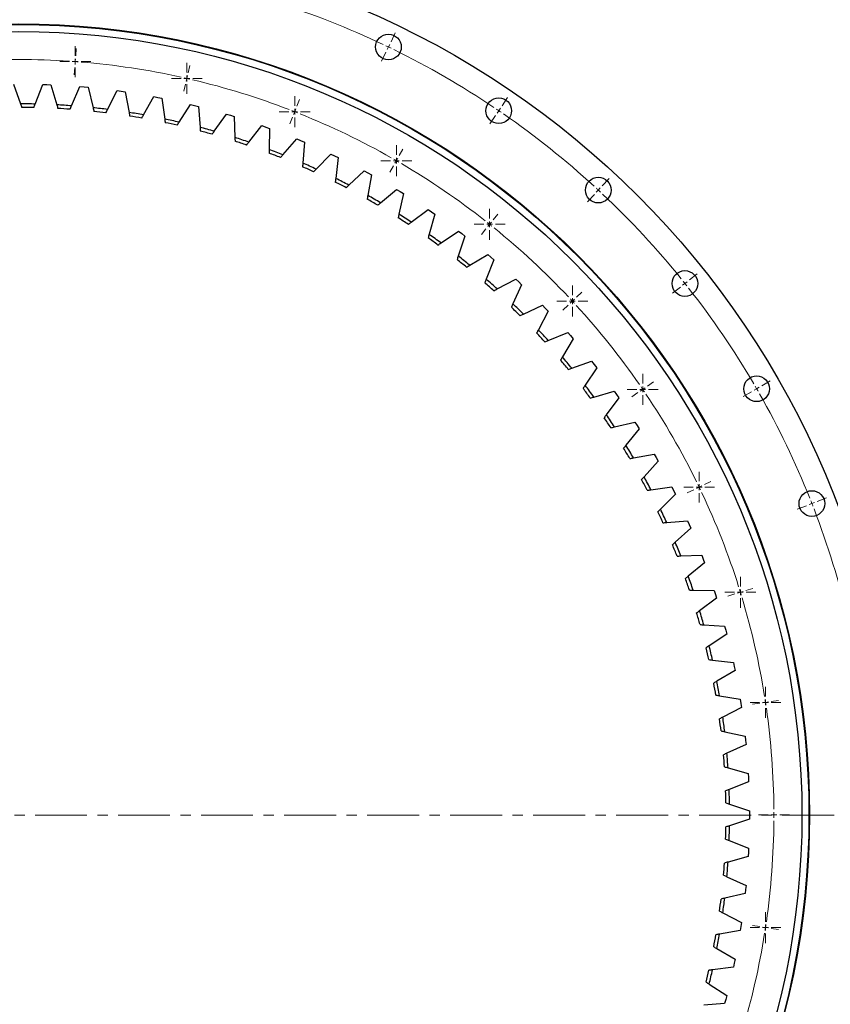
# Model space of a CAD drawing. Header units: millimetres. Extents: x 164 to 6553, y 4648 to 9635.
# Tile 4 of 15: x 1566 to 2260, y 5575 to 6419. Entities that reach past the tile are written whole.
import ezdxf

# ---------------------------------------------------------------- set-up
doc = ezdxf.new("R2010")
doc.units = ezdxf.units.MM
doc.header["$LTSCALE"] = 20
doc.linetypes.add('CENTER', pattern=[10.16, 6.35, -1.27, 1.27, -1.27])

# ---------------------------------------------------------------- blocks, each defined once
blk = doc.blocks.new('SW_CENTERMARKSYMBOL_48')
at = {"color": 0, "linetype": 'Continuous', "lineweight": 18}
for p, q in [((0, 5), (0, 13.25)), ((-5, 0), (-13.25, 0)), ((0, 0), (-2.5, 0)), ((0, 0), (0, 2.5)), ((0, 0), (0, -2.5)), ((0, 0), (2.5, 0)), ((5, 0), (13.25, 0)), ((0, -5), (0, -13.25))]:
    blk.add_line(p, q, dxfattribs=at)
blk = doc.blocks.new('SW_CENTERMARKSYMBOL_49')
at = {"color": 0, "linetype": 'Continuous', "lineweight": 18}
for p, q in [((0, 5), (0, 13.25)), ((-5, 0), (-13.25, 0)), ((0, 0), (-2.5, 0)), ((0, 0), (0, 2.5)), ((0, 0), (0, -2.5)), ((0, 0), (2.5, 0)), ((5, 0), (13.25, 0)), ((0, -5), (0, -13.25))]:
    blk.add_line(p, q, dxfattribs=at)
blk = doc.blocks.new('SW_CENTERMARKSYMBOL_50')
at = {"color": 0, "linetype": 'Continuous', "lineweight": 18}
for p, q in [((0, 5), (0, 13.25)), ((-5, 0), (-13.25, 0)), ((0, 0), (-2.5, 0)), ((0, 0), (0, 2.5)), ((0, 0), (0, -2.5)), ((0, 0), (2.5, 0)), ((5, 0), (13.25, 0)), ((0, -5), (0, -13.25))]:
    blk.add_line(p, q, dxfattribs=at)
blk = doc.blocks.new('SW_CENTERMARKSYMBOL_51')
at = {"color": 0, "linetype": 'Continuous', "lineweight": 18}
for p, q in [((0, 5), (0, 13.25)), ((-5, 0), (-13.25, 0)), ((0, 0), (-2.5, 0)), ((0, 0), (0, 2.5)), ((0, 0), (0, -2.5)), ((0, 0), (2.5, 0)), ((5, 0), (13.25, 0)), ((0, -5), (0, -13.25))]:
    blk.add_line(p, q, dxfattribs=at)
blk = doc.blocks.new('SW_CENTERMARKSYMBOL_69')
at = {"color": 0, "linetype": 'Continuous', "lineweight": 18}
for p, q in [((0, 5), (0, 13.25)), ((-5, 0), (-13.25, 0)), ((0, 0), (-2.5, 0)), ((0, 0), (0, 2.5)), ((0, 0), (0, -2.5)), ((0, 0), (2.5, 0)), ((5, 0), (13.25, 0)), ((0, -5), (0, -13.25))]:
    blk.add_line(p, q, dxfattribs=at)
blk = doc.blocks.new('SW_CENTERMARKSYMBOL_70')
at = {"color": 0, "linetype": 'Continuous', "lineweight": 18}
for p, q in [((0, 5), (0, 13.25)), ((-5, 0), (-13.25, 0)), ((0, 0), (-2.5, 0)), ((0, 0), (0, 2.5)), ((0, 0), (0, -2.5)), ((0, 0), (2.5, 0)), ((5, 0), (13.25, 0)), ((0, -5), (0, -13.25))]:
    blk.add_line(p, q, dxfattribs=at)
blk = doc.blocks.new('SW_CENTERMARKSYMBOL_71')
at = {"color": 0, "linetype": 'Continuous', "lineweight": 18}
for p, q in [((0, 5), (0, 13.25)), ((-5, 0), (-13.25, 0)), ((0, 0), (-2.5, 0)), ((0, 0), (0, 2.5)), ((0, 0), (0, -2.5)), ((0, 0), (2.5, 0)), ((5, 0), (13.25, 0)), ((0, -5), (0, -13.25))]:
    blk.add_line(p, q, dxfattribs=at)
blk = doc.blocks.new('SW_CENTERMARKSYMBOL_72')
at = {"color": 0, "linetype": 'Continuous', "lineweight": 18}
for p, q in [((0, 5), (0, 13.25)), ((-5, 0), (-13.25, 0)), ((0, 0), (-2.5, 0)), ((0, 0), (0, 2.5)), ((0, 0), (0, -2.5)), ((0, 0), (2.5, 0)), ((5, 0), (13.25, 0)), ((0, -5), (0, -13.25))]:
    blk.add_line(p, q, dxfattribs=at)
blk = doc.blocks.new('SW_CENTERMARKSYMBOL_73')
at = {"color": 0, "linetype": 'Continuous', "lineweight": 18}
for p, q in [((0, 5), (0, 13.25)), ((-5, 0), (-13.25, 0)), ((0, 0), (-2.5, 0)), ((0, 0), (0, 2.5)), ((0, 0), (0, -2.5)), ((0, 0), (2.5, 0)), ((5, 0), (13.25, 0)), ((0, -5), (0, -13.25))]:
    blk.add_line(p, q, dxfattribs=at)
blk = doc.blocks.new('SW_CENTERMARKSYMBOL_74')
at = {"color": 0, "linetype": 'Continuous', "lineweight": 18}
for p, q in [((0, 5), (0, 13.25)), ((-5, 0), (-13.25, 0)), ((0, 0), (-2.5, 0)), ((0, 0), (0, 2.5)), ((0, 0), (0, -2.5)), ((0, 0), (2.5, 0)), ((5, 0), (13.25, 0)), ((0, -5), (0, -13.25))]:
    blk.add_line(p, q, dxfattribs=at)
blk = doc.blocks.new('SW_CENTERMARKSYMBOL_75')
at = {"color": 0, "linetype": 'Continuous', "lineweight": 18}
for p, q in [((0, 5), (0, 13.25)), ((-5, 0), (-13.25, 0)), ((0, 0), (-2.5, 0)), ((0, 0), (0, 2.5)), ((0, 0), (0, -2.5)), ((0, 0), (2.5, 0)), ((5, 0), (13.25, 0)), ((0, -5), (0, -13.25))]:
    blk.add_line(p, q, dxfattribs=at)
blk = doc.blocks.new('SW_CENTERMARKSYMBOL_89')
at = {"color": 0, "linetype": 'Continuous', "lineweight": 18}
for p, q in [((0, 5), (0, 13.25)), ((-5, 0), (-13.25, 0)), ((0, 0), (-2.5, 0)), ((0, 0), (0, 2.5)), ((0, 0), (0, -2.5)), ((0, 0), (2.5, 0)), ((5, 0), (13.25, 0)), ((0, -5), (0, -13.25))]:
    blk.add_line(p, q, dxfattribs=at)

msp = doc.modelspace()

# ---------------------------------------------------------------- linework, layer by layer
at = {"color": 0, "linetype": 'Continuous', "lineweight": 18}
for p, q in [((1883.91, 6399.65), (1887.6, 6407.31)), ((1613.73, 6387.61), (1614.2, 6393.85)), ((1881.74, 6395.14), (1880.66, 6392.89)), ((1881.74, 6395.14), (1882.83, 6397.4)), ((1613.36, 6382.63), (1613.54, 6385.12)), ((1879.57, 6390.64), (1875.88, 6382.98)), ((1612.98, 6377.64), (1612.52, 6371.41)), ((1613.36, 6382.63), (1613.17, 6380.13)), ((1710.09, 6373.09), (1711.48, 6379.18)), ((1708.98, 6368.22), (1708.42, 6365.78)), ((1708.98, 6368.22), (1709.53, 6370.65)), ((1707.86, 6363.34), (1706.47, 6357.25)), ((1803.21, 6344.37), (1805.49, 6350.18)), ((1979.05, 6344.72), (1983.83, 6351.75)), ((1801.38, 6339.71), (1802.29, 6342.04)), ((1976.23, 6340.59), (1977.64, 6342.66)), ((1799.55, 6335.06), (1797.27, 6329.24)), ((1801.38, 6339.71), (1800.47, 6337.39)), ((1973.41, 6336.46), (1968.62, 6329.44)), ((1976.23, 6340.59), (1974.82, 6338.53)), ((1888.51, 6297.76), (1889.76, 6299.92)), ((1891.01, 6302.09), (1894.13, 6307.5)), ((1886.01, 6293.43), (1882.88, 6288.01)), ((1888.51, 6297.76), (1887.26, 6295.59)), ((2064.93, 6276.23), (2070.71, 6282.46)), ((2061.53, 6272.56), (2063.23, 6274.4)), ((2058.13, 6268.9), (2052.35, 6262.67)), ((2061.53, 6272.56), (2059.83, 6270.73)), ((1971.52, 6247.19), (1975.42, 6252.08)), ((1968.4, 6243.28), (1966.84, 6241.33)), ((1968.4, 6243.28), (1969.96, 6245.24)), ((1965.29, 6239.37), (1961.39, 6234.49)), ((2139.65, 6195.7), (2146.3, 6201)), ((2135.74, 6192.58), (2133.79, 6191.03)), ((2135.74, 6192.58), (2137.7, 6194.14)), ((2042.96, 6180.91), (2047.54, 6185.16)), ((2131.83, 6189.47), (2125.19, 6184.17)), ((2035.62, 6174.11), (2031.04, 6169.86)), ((2039.29, 6177.51), (2037.46, 6175.81)), ((2039.29, 6177.51), (2041.12, 6179.21)), ((2103.71, 6104.72), (2108.88, 6108.24)), ((2201.53, 6104.94), (2208.9, 6109.19)), ((2095.45, 6099.09), (2090.29, 6095.57)), ((2099.58, 6101.9), (2097.52, 6100.5)), ((2099.58, 6101.9), (2101.65, 6103.31)), ((2192.87, 6099.94), (2185.51, 6095.69)), ((2197.2, 6102.44), (2195.04, 6101.19)), ((2197.2, 6102.44), (2199.37, 6103.69)), ((2152.44, 6020.33), (2158.07, 6023.04)), ((2143.43, 6015.99), (2137.8, 6013.28)), ((2147.93, 6018.16), (2145.68, 6017.07)), ((2147.93, 6018.16), (2150.18, 6019.24)), ((2244.54, 6004.14), (2242.22, 6003.22)), ((2244.54, 6004.14), (2246.87, 6005.05)), ((2249.2, 6005.96), (2257.11, 6009.07)), ((2239.89, 6002.31), (2231.98, 5999.2)), ((2183.26, 5928.14), (2185.65, 5928.88)), ((2188.04, 5929.62), (2194.01, 5931.46)), ((2178.48, 5926.67), (2172.51, 5924.83)), ((2183.26, 5928.14), (2180.87, 5927.41)), ((2209.72, 5834.61), (2215.9, 5835.54)), ((2199.83, 5833.12), (2193.65, 5832.19)), ((2204.78, 5833.87), (2202.31, 5833.49)), ((2204.78, 5833.87), (2207.25, 5834.24)), ((2207.01, 5737.44), (2200.76, 5737.44)), ((2212.01, 5737.44), (2209.51, 5737.44)), ((2212.01, 5737.44), (2214.51, 5737.44)), ((2217.01, 5737.44), (2223.26, 5737.44)), ((2199.83, 5641.75), (2193.65, 5642.68)), ((2204.78, 5641.01), (2202.31, 5641.38)), ((2204.78, 5641.01), (2207.25, 5640.63)), ((2209.72, 5640.26), (2215.9, 5639.33))]:
    msp.add_line(p, q, dxfattribs=at)
at = {"lineweight": 25}
for p, q in [((1560.53, 6363.43), (1566.49, 6346.44)), ((1579.07, 6346.27), (1585.47, 6363.11)), ((1585.47, 6363.11), (1588.98, 6363)), ((1588.98, 6363), (1592.5, 6362.84)), ((1592.5, 6362.84), (1597.58, 6345.56)), ((1610.14, 6344.76), (1617.39, 6361.25)), ((1617.39, 6361.25), (1620.89, 6360.96)), ((1620.89, 6360.96), (1624.4, 6360.62)), ((1624.4, 6360.62), (1628.59, 6343.11)), ((1641.09, 6341.66), (1649.17, 6357.76)), ((1649.17, 6357.76), (1652.66, 6357.29)), ((1652.66, 6357.29), (1656.14, 6356.77)), ((1656.14, 6356.77), (1659.44, 6339.07)), ((1671.85, 6336.99), (1680.73, 6352.65)), ((1680.73, 6352.65), (1684.19, 6352.01)), ((1684.19, 6352.01), (1687.64, 6351.31)), ((1687.64, 6351.31), (1690.03, 6333.46)), ((1702.32, 6330.75), (1712, 6345.94)), ((1712, 6345.94), (1715.42, 6345.12)), ((1715.42, 6345.12), (1718.83, 6344.25)), ((1718.83, 6344.25), (1720.3, 6326.3)), ((1732.44, 6322.97), (1742.88, 6337.64)), ((1742.88, 6337.64), (1746.25, 6336.65)), ((1746.25, 6336.65), (1749.61, 6335.6)), ((1749.61, 6335.6), (1750.17, 6317.61)), ((1762.12, 6313.66), (1773.29, 6327.77)), ((1773.29, 6327.77), (1776.61, 6326.61)), ((1776.61, 6326.61), (1779.91, 6325.4)), ((1779.91, 6325.4), (1779.55, 6307.39)), ((1791.28, 6302.84), (1803.16, 6316.37)), ((1803.16, 6316.37), (1806.42, 6315.04)), ((1806.42, 6315.04), (1809.66, 6313.66)), ((1809.66, 6313.66), (1808.37, 6295.7)), ((1819.86, 6290.55), (1832.41, 6303.45)), ((1832.41, 6303.45), (1835.6, 6301.96)), ((1835.6, 6301.96), (1838.76, 6300.41)), ((1838.76, 6300.41), (1836.56, 6282.54)), ((1847.77, 6276.81), (1860.96, 6289.06)), ((1860.96, 6289.06), (1864.07, 6287.41)), ((1867.15, 6285.7), (1864.04, 6267.96)), ((1864.07, 6287.41), (1867.15, 6285.7)), ((1874.94, 6261.67), (1888.74, 6273.23)), ((1888.74, 6273.23), (1891.76, 6271.42)), ((1894.75, 6269.56), (1890.74, 6252)), ((1891.76, 6271.42), (1894.75, 6269.56)), ((1901.3, 6245.16), (1915.68, 6256)), ((1915.68, 6256), (1918.6, 6254.04)), ((1921.49, 6252.03), (1916.59, 6234.7)), ((1918.6, 6254.04), (1921.49, 6252.03)), ((1926.79, 6227.33), (1941.7, 6237.42)), ((1947.3, 6233.15), (1941.52, 6216.1)), ((1941.7, 6237.42), (1944.52, 6235.31)), ((1944.52, 6235.31), (1947.3, 6233.15)), ((1951.33, 6208.22), (1966.74, 6217.53)), ((1966.74, 6217.53), (1969.44, 6215.28)), ((1969.44, 6215.28), (1972.11, 6212.99)), ((1972.11, 6212.99), (1965.47, 6196.25)), ((1974.86, 6187.88), (1990.73, 6196.39)), ((1995.86, 6191.58), (1988.37, 6175.2)), ((1990.73, 6196.39), (1993.31, 6194.01)), ((1993.31, 6194.01), (1995.86, 6191.58)), ((1997.33, 6166.36), (2013.61, 6174.06)), ((2013.61, 6174.06), (2016.07, 6171.54)), ((2018.49, 6168.99), (2010.17, 6153.02)), ((2016.07, 6171.54), (2018.49, 6168.99)), ((2018.67, 6143.73), (2035.32, 6150.58)), ((2035.32, 6150.58), (2037.65, 6147.94)), ((2037.65, 6147.94), (2039.93, 6145.27)), ((2039.93, 6145.27), (2030.81, 6129.74)), ((2038.82, 6120.03), (2055.8, 6126.03)), ((2055.8, 6126.03), (2057.99, 6123.28)), ((2057.99, 6123.28), (2060.14, 6120.49)), ((2060.14, 6120.49), (2050.24, 6105.45)), ((2057.74, 6095.34), (2075, 6100.46)), ((2075, 6100.46), (2077.05, 6097.6)), ((2077.05, 6097.6), (2079.05, 6094.71)), ((2079.05, 6094.71), (2068.4, 6080.19)), ((2075.37, 6069.71), (2092.87, 6073.95)), ((2092.87, 6073.95), (2094.77, 6070.98)), ((2096.62, 6067.99), (2085.24, 6054.04)), ((2094.77, 6070.98), (2096.62, 6067.99)), ((2091.67, 6043.22), (2109.37, 6046.56)), ((2109.37, 6046.56), (2111.11, 6043.5)), ((2112.81, 6040.42), (2100.73, 6027.06)), ((2111.11, 6043.5), (2112.81, 6040.42)), ((2106.6, 6015.93), (2124.44, 6018.36)), ((2124.44, 6018.36), (2126.03, 6015.22)), ((2126.03, 6015.22), (2127.56, 6012.05)), ((2127.56, 6012.05), (2114.82, 5999.33)), ((2120.11, 5987.91), (2138.05, 5989.43)), ((2138.05, 5989.43), (2139.48, 5986.21)), ((2140.85, 5982.97), (2127.47, 5970.92)), ((2139.48, 5986.21), (2140.85, 5982.97)), ((2132.18, 5959.24), (2150.17, 5959.84)), ((2150.17, 5959.84), (2151.43, 5956.55)), ((2151.43, 5956.55), (2152.64, 5953.24)), ((2152.64, 5953.24), (2138.66, 5941.89)), ((2142.76, 5929.99), (2160.76, 5929.67)), ((2160.76, 5929.67), (2161.85, 5926.32)), ((2162.89, 5922.96), (2148.35, 5912.33)), ((2161.85, 5926.32), (2162.89, 5922.96)), ((2151.84, 5900.24), (2169.8, 5899)), ((2169.8, 5899), (2170.72, 5895.6)), ((2170.72, 5895.6), (2171.58, 5892.19)), ((2171.58, 5892.19), (2156.52, 5882.32)), ((2159.39, 5870.07), (2177.26, 5867.9)), ((2178.69, 5861.01), (2163.15, 5851.93)), ((2177.26, 5867.9), (2178.01, 5864.46)), ((2178.01, 5864.46), (2178.69, 5861.01)), ((2165.38, 5839.54), (2183.13, 5836.47)), ((2183.13, 5836.47), (2183.69, 5833)), ((2184.2, 5829.52), (2168.21, 5821.24)), ((2183.69, 5833), (2184.2, 5829.52)), ((2169.82, 5808.75), (2187.38, 5804.78)), ((2187.38, 5804.78), (2187.76, 5801.28)), ((2188.09, 5797.78), (2171.7, 5790.33)), ((2187.76, 5801.28), (2188.09, 5797.78)), ((2172.67, 5777.78), (2190, 5772.91)), ((2190, 5772.91), (2190.21, 5769.4)), ((2190.21, 5769.4), (2190.36, 5765.89)), ((2190.36, 5765.89), (2173.61, 5759.28)), ((2173.94, 5746.7), (2191, 5740.96)), ((2191, 5740.96), (2191.03, 5737.44)), ((2191.03, 5737.44), (2191, 5733.92)), ((2191, 5733.92), (2173.94, 5728.18)), ((2173.61, 5715.59), (2190.36, 5708.99)), ((2190.36, 5708.99), (2190.21, 5705.47)), ((2190, 5701.96), (2172.67, 5697.09)), ((2190.21, 5705.47), (2190, 5701.96)), ((2171.7, 5684.55), (2188.09, 5677.09)), ((2188.09, 5677.09), (2187.76, 5673.59)), ((2187.38, 5670.09), (2169.82, 5666.12)), ((2187.76, 5673.59), (2187.38, 5670.09)), ((2168.21, 5653.64), (2184.2, 5645.36)), ((2183.69, 5641.87), (2183.13, 5638.4)), ((2184.2, 5645.36), (2183.69, 5641.87)), ((2183.13, 5638.4), (2165.38, 5635.33)), ((2163.15, 5622.95), (2178.69, 5613.86)), ((2178.01, 5610.41), (2177.26, 5606.97)), ((2178.69, 5613.86), (2178.01, 5610.41)), ((2177.26, 5606.97), (2159.39, 5604.81)), ((2156.52, 5592.55), (2171.58, 5582.69)), ((2171.58, 5582.69), (2170.72, 5579.27)), ((2169.8, 5575.88), (2151.84, 5574.63)), ((2170.72, 5579.27), (2169.8, 5575.88))]:
    msp.add_line(p, q, dxfattribs=at)
at = {"linetype": 'CENTER', "lineweight": 18, "ltscale": 0.35}
msp.add_line((796.65, 5737.35), (2333.36, 5737.33), dxfattribs=at)
at = {"lineweight": 25}
for centre, radius in [((1565.01, 5737.44), 750), ((1565.01, 5737.44), 677.5), ((1565.01, 5737.44), 677), ((1565.01, 5737.44), 671), ((1881.74, 6395.14), 11), ((1976.23, 6340.59), 11), ((2061.53, 6272.56), 11), ((2135.74, 6192.58), 11), ((2197.2, 6102.44), 11), ((2244.54, 6004.14), 11)]:
    msp.add_circle(centre, radius, dxfattribs=at)
at = {"color": 0, "linetype": 'Continuous', "lineweight": 18}
for radius, start, end in [(730, 64.67815, 72.46471), (730, 64.28571, 64.48193), (730, 64.0895, 64.28571), (730, 56.10672, 63.89328), (647, 86.15707, 93.84293), (647, 85.71429, 85.93568), (647, 85.4929, 85.71429), (647, 77.58564, 85.27151), (647, 77.14286, 77.36425), (647, 76.92147, 77.14286), (647, 69.01421, 76.70008), (730, 55.71429, 55.9105), (647, 68.57143, 68.79282), (647, 68.35004, 68.57143), (647, 60.44278, 68.12865), (730, 55.51807, 55.71429), (730, 47.53529, 55.32185), (647, 60, 60.22139), (647, 59.77861, 60), (647, 51.87135, 59.55722), (730, 47.14286, 47.33908), (730, 46.94664, 47.14286), (730, 38.96387, 46.75042), (647, 51.42857, 51.64996), (647, 51.20718, 51.42857), (647, 43.29992, 50.98579), (730, 38.57143, 38.76765), (730, 38.37521, 38.57143), (730, 30.39244, 38.17899), (647, 42.85714, 43.07853), (647, 42.63575, 42.85714), (647, 34.72849, 42.41436), (647, 34.28571, 34.5071), (647, 34.06432, 34.28571), (647, 26.15707, 33.84293), (730, 30, 30.19622), (730, 29.80378, 30), (730, 21.82101, 29.60756), (647, 25.71429, 25.93568), (647, 25.4929, 25.71429), (647, 17.58564, 25.27151), (730, 21.42857, 21.62479), (730, 21.23235, 21.42857), (730, 13.24958, 21.03613), (647, 17.14286, 17.36425), (647, 16.92147, 17.14286), (647, 9.01421, 16.70008), (647, 8.57143, 8.79282), (647, 8.35004, 8.57143), (647, 0.44278, 8.12865), (647, 0, 0.22139), (647, 359.77861, 0), (647, 351.87135, 359.55722), (647, 351.42857, 351.64996), (647, 343.29992, 350.98579), (647, 351.20718, 351.42857)]:
    msp.add_arc((1565.01, 5737.44), radius, start, end, dxfattribs=at)
at = {"lineweight": 25}
for radius, start, end in [(609, 88.67628, 89.8603), (606, 88.7766, 89.75999), (609, 85.74945, 86.93347), (606, 85.84977, 86.83316), (609, 82.82263, 84.00664), (606, 82.92294, 83.90633), (609, 79.8958, 81.07981), (606, 79.99611, 80.9795), (609, 76.96897, 78.15298), (606, 77.06928, 78.05267), (609, 74.04214, 75.22616), (606, 74.14245, 75.12584), (609, 71.11531, 72.29933), (606, 71.21562, 72.19901), (606, 68.2888, 69.27218), (609, 68.18848, 69.3725), (606, 65.36197, 66.34535), (609, 65.26165, 66.44567), (609, 62.33482, 63.51884), (606, 62.43514, 63.41852), (609, 59.40799, 60.59201), (606, 59.50831, 60.49169), (606, 56.58148, 57.56486), (609, 56.48116, 57.66518), (609, 53.55433, 54.73835), (606, 53.65465, 54.63803), (609, 50.6275, 51.81152), (606, 50.72782, 51.7112), (606, 47.80099, 48.78438), (609, 47.70067, 48.88469), (609, 44.77384, 45.95786), (606, 44.87416, 45.85755), (606, 41.94733, 42.93072), (609, 41.84702, 43.03103), (606, 39.0205, 40.00389), (609, 38.92019, 40.1042), (609, 35.99336, 37.17737), (606, 36.09367, 37.07706), (609, 33.06653, 34.25055), (606, 33.16684, 34.15023), (606, 30.24001, 31.2234), (609, 30.1397, 31.32372), (606, 27.31319, 28.29657), (609, 27.21287, 28.39689), (606, 24.38636, 25.36974), (609, 24.28604, 25.47006), (609, 21.35921, 22.54323), (606, 21.45953, 22.44291), (606, 18.5327, 19.51608), (609, 18.43238, 19.6164), (609, 15.50555, 16.68957), (606, 15.60587, 16.58925), (606, 12.67904, 13.66242), (609, 12.57872, 13.76274), (606, 9.75221, 10.73559), (609, 9.65189, 10.83591), (606, 6.82538, 7.80877), (609, 6.72506, 7.90908), (606, 3.89855, 4.88194), (609, 3.79823, 4.98225), (606, 0.97172, 1.95511), (609, 0.87141, 2.05542), (606, 358.04489, 359.02828), (609, 357.94458, 359.12859), (606, 355.11806, 356.10145), (609, 355.01775, 356.20177), (606, 352.19123, 353.17462), (609, 352.09092, 353.27494), (606, 349.26441, 350.24779), (609, 349.16409, 350.34811), (606, 346.33758, 347.32096), (609, 346.23726, 347.42128)]:
    msp.add_arc((1565.01, 5737.44), radius, start, end, dxfattribs=at)
for points in [[(1566.49, 6346.44), (1566.84, 6345.43), (1567.19, 6344.43), (1567.54, 6343.43)], [(1577.94, 6343.3), (1578.32, 6344.29), (1578.7, 6345.28), (1579.07, 6346.27)], [(1597.58, 6345.56), (1597.88, 6344.55), (1598.18, 6343.53), (1598.48, 6342.51)], [(1608.86, 6341.85), (1609.29, 6342.82), (1609.72, 6343.79), (1610.14, 6344.76)], [(1628.59, 6343.11), (1628.84, 6342.08), (1629.09, 6341.04), (1629.34, 6340.01)], [(1639.67, 6338.82), (1640.14, 6339.77), (1640.62, 6340.72), (1641.09, 6341.66)], [(1659.44, 6339.07), (1659.63, 6338.03), (1659.82, 6336.99), (1660.02, 6335.94)], [(1670.28, 6334.22), (1670.8, 6335.15), (1671.32, 6336.07), (1671.85, 6336.99)], [(1690.03, 6333.46), (1690.17, 6332.41), (1690.31, 6331.36), (1690.46, 6330.31)], [(1700.61, 6328.07), (1701.18, 6328.96), (1701.75, 6329.86), (1702.32, 6330.75)], [(1720.3, 6326.3), (1720.39, 6325.25), (1720.48, 6324.19), (1720.56, 6323.13)], [(1730.59, 6320.37), (1731.21, 6321.24), (1731.82, 6322.1), (1732.44, 6322.97)], [(1750.17, 6317.61), (1750.2, 6316.55), (1750.23, 6315.48), (1750.27, 6314.42)], [(1760.14, 6311.16), (1760.8, 6311.99), (1761.46, 6312.82), (1762.12, 6313.66)], [(1779.55, 6307.39), (1779.53, 6306.33), (1779.51, 6305.27), (1779.49, 6304.21)], [(1789.18, 6300.45), (1789.88, 6301.24), (1790.58, 6302.04), (1791.28, 6302.84)], [(1808.37, 6295.7), (1808.3, 6294.64), (1808.22, 6293.58), (1808.15, 6292.52)], [(1817.64, 6288.27), (1818.38, 6289.03), (1819.12, 6289.79), (1819.86, 6290.55)], [(1836.56, 6282.54), (1836.43, 6281.49), (1836.3, 6280.44), (1836.17, 6279.38)], [(1845.43, 6274.65), (1846.21, 6275.37), (1846.99, 6276.09), (1847.77, 6276.81)], [(1864.04, 6267.96), (1863.86, 6266.92), (1863.67, 6265.87), (1863.49, 6264.83)], [(1872.5, 6259.63), (1873.31, 6260.31), (1874.13, 6260.99), (1874.94, 6261.67)], [(1890.74, 6252), (1890.5, 6250.97), (1890.27, 6249.93), (1890.03, 6248.9)], [(1898.76, 6243.25), (1899.61, 6243.89), (1900.46, 6244.52), (1901.3, 6245.16)], [(1916.59, 6234.7), (1916.3, 6233.68), (1916.01, 6232.66), (1915.72, 6231.64)], [(1924.15, 6225.55), (1925.03, 6226.14), (1925.91, 6226.73), (1926.79, 6227.33)], [(1941.52, 6216.1), (1941.18, 6215.09), (1940.84, 6214.09), (1940.5, 6213.08)], [(1948.61, 6206.57), (1949.51, 6207.12), (1950.42, 6207.67), (1951.33, 6208.22)], [(1965.47, 6196.25), (1965.08, 6195.26), (1964.69, 6194.28), (1964.3, 6193.29)], [(1972.06, 6186.37), (1973, 6186.87), (1973.93, 6187.38), (1974.86, 6187.88)], [(1988.37, 6175.2), (1987.93, 6174.24), (1987.49, 6173.27), (1987.05, 6172.31)], [(1994.45, 6165), (1995.41, 6165.45), (1996.37, 6165.91), (1997.33, 6166.36)], [(2010.17, 6153.02), (2009.69, 6152.07), (2009.2, 6151.13), (2008.71, 6150.19)], [(2015.72, 6142.52), (2016.71, 6142.92), (2017.69, 6143.32), (2018.67, 6143.73)], [(2030.81, 6129.74), (2030.28, 6128.83), (2029.74, 6127.91), (2029.2, 6127)], [(2035.82, 6118.97), (2036.82, 6119.33), (2037.82, 6119.68), (2038.82, 6120.03)], [(2050.24, 6105.45), (2049.65, 6104.56), (2049.07, 6103.67), (2048.49, 6102.79)], [(2054.69, 6094.44), (2055.7, 6094.74), (2056.72, 6095.04), (2057.74, 6095.34)], [(2068.4, 6080.19), (2067.77, 6079.33), (2067.14, 6078.48), (2066.51, 6077.62)], [(2072.28, 6068.97), (2073.31, 6069.22), (2074.34, 6069.47), (2075.37, 6069.71)], [(2085.24, 6054.04), (2084.57, 6053.22), (2083.9, 6052.4), (2083.23, 6051.57)], [(2088.54, 6042.63), (2089.59, 6042.83), (2090.63, 6043.03), (2091.67, 6043.22)], [(2100.73, 6027.06), (2100.02, 6026.28), (2099.3, 6025.49), (2098.59, 6024.7)], [(2103.44, 6015.5), (2104.5, 6015.65), (2105.55, 6015.79), (2106.6, 6015.93)], [(2114.82, 5999.33), (2114.07, 5998.58), (2113.32, 5997.83), (2112.56, 5997.08)], [(2116.94, 5987.65), (2118, 5987.74), (2119.05, 5987.82), (2120.11, 5987.91)], [(2127.47, 5970.92), (2126.68, 5970.21), (2125.9, 5969.5), (2125.11, 5968.79)], [(2129, 5959.14), (2130.06, 5959.17), (2131.12, 5959.21), (2132.18, 5959.24)], [(2138.66, 5941.89), (2137.84, 5941.22), (2137.01, 5940.55), (2136.19, 5939.88)], [(2139.58, 5930.05), (2140.64, 5930.03), (2141.7, 5930.01), (2142.76, 5929.99)], [(2148.35, 5912.33), (2147.49, 5911.71), (2146.64, 5911.08), (2145.78, 5910.46)], [(2148.67, 5900.46), (2149.72, 5900.39), (2150.78, 5900.32), (2151.84, 5900.24)], [(2156.52, 5882.32), (2155.63, 5881.74), (2154.75, 5881.16), (2153.86, 5880.57)], [(2156.23, 5870.45), (2157.28, 5870.32), (2158.34, 5870.19), (2159.39, 5870.07)], [(2163.15, 5851.93), (2162.23, 5851.39), (2161.32, 5850.86), (2160.4, 5850.32)], [(2162.25, 5840.09), (2163.29, 5839.9), (2164.34, 5839.72), (2165.38, 5839.54)], [(2168.21, 5821.24), (2167.27, 5820.75), (2166.33, 5820.26), (2165.39, 5819.77)], [(2166.71, 5809.46), (2167.75, 5809.22), (2168.78, 5808.99), (2169.82, 5808.75)], [(2171.7, 5790.33), (2170.74, 5789.89), (2169.77, 5789.45), (2168.81, 5789.01)], [(2169.6, 5778.64), (2170.63, 5778.35), (2171.65, 5778.07), (2172.67, 5777.78)], [(2173.61, 5759.28), (2172.63, 5758.89), (2171.64, 5758.5), (2170.65, 5758.11)], [(2170.92, 5747.71), (2171.92, 5747.38), (2172.93, 5747.04), (2173.94, 5746.7)], [(2173.94, 5728.18), (2172.93, 5727.84), (2171.92, 5727.5), (2170.92, 5727.16)], [(2170.65, 5716.76), (2171.64, 5716.37), (2172.63, 5715.98), (2173.61, 5715.59)], [(2172.67, 5697.09), (2171.65, 5696.81), (2170.63, 5696.52), (2169.6, 5696.23)], [(2168.81, 5685.86), (2169.77, 5685.43), (2170.74, 5684.99), (2171.7, 5684.55)], [(2169.82, 5666.12), (2168.78, 5665.89), (2167.75, 5665.65), (2166.71, 5665.42)], [(2165.39, 5655.1), (2166.33, 5654.61), (2167.27, 5654.13), (2168.21, 5653.64)], [(2165.38, 5635.33), (2164.34, 5635.15), (2163.29, 5634.97), (2162.25, 5634.79)], [(2160.4, 5624.55), (2161.32, 5624.02), (2162.23, 5623.48), (2163.15, 5622.95)], [(2159.39, 5604.81), (2158.34, 5604.68), (2157.28, 5604.55), (2156.23, 5604.43)], [(2153.86, 5594.3), (2154.75, 5593.72), (2155.63, 5593.14), (2156.52, 5592.55)]]:
    msp.add_open_spline(points, degree=3, dxfattribs=at)

# ---------------------------------------------------------------- block references
at = {"lineweight": 18}
for name, p in [('SW_CENTERMARKSYMBOL_51', (1613.36, 6382.63)), ('SW_CENTERMARKSYMBOL_50', (1708.98, 6368.22)), ('SW_CENTERMARKSYMBOL_49', (1801.38, 6339.71)), ('SW_CENTERMARKSYMBOL_48', (1888.51, 6297.76)), ('SW_CENTERMARKSYMBOL_69', (1968.4, 6243.28)), ('SW_CENTERMARKSYMBOL_70', (2039.29, 6177.51)), ('SW_CENTERMARKSYMBOL_71', (2099.58, 6101.9)), ('SW_CENTERMARKSYMBOL_72', (2147.93, 6018.16)), ('SW_CENTERMARKSYMBOL_73', (2183.26, 5928.14)), ('SW_CENTERMARKSYMBOL_74', (2204.78, 5833.87)), ('SW_CENTERMARKSYMBOL_75', (2212.01, 5737.44)), ('SW_CENTERMARKSYMBOL_89', (2204.78, 5641.01))]:
    msp.add_blockref(name, p, dxfattribs=at)

doc.saveas('drawing.dxf')
